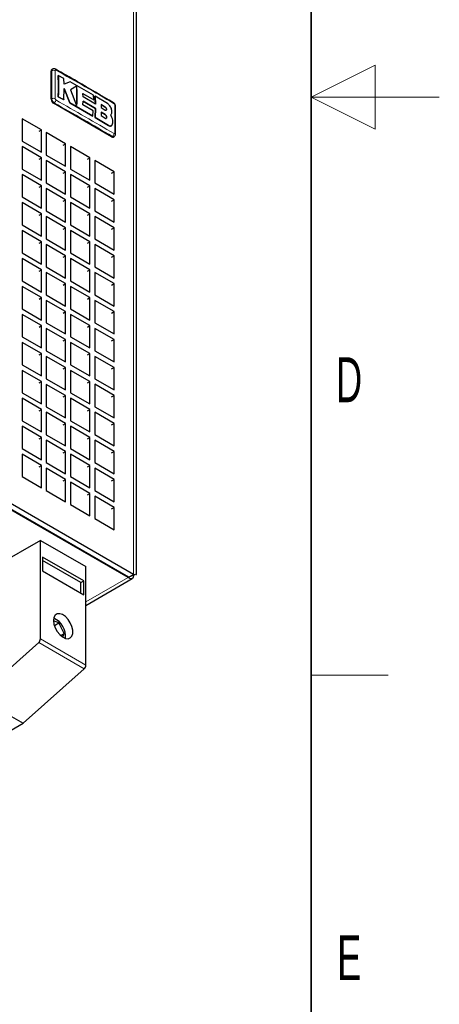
# Model space of a CAD drawing. Header units: millimetres. Extents: x 5 to 418, y 2 to 292.
# Tile 17 of 19: x 385 to 418, y 77 to 153. Entities that reach past the tile are written whole.
import ezdxf

# ---------------------------------------------------------------- set-up
doc = ezdxf.new("R2010")
doc.units = ezdxf.units.MM
doc.layers.add('SLD-0', color=7, linetype='Continuous')
doc.styles.add('SLDTEXTSTYLE0', font='TXT', dxfattribs={"width": 0.605})

msp = doc.modelspace()

# ---------------------------------------------------------------- linework, layer by layer
at = {"color": 7, "linetype": 'Continuous', "lineweight": 18}
for p, q in [((394.1574, 110.0866), (394.1574, 192.8294)), ((387.7463, 149.28), (387.8051, 149.3139)), ((387.7463, 147.1025), (387.8051, 147.1365)), ((387.9348, 146.7759), (387.9937, 146.8099)), ((391.9575, 146.4847), (391.9537, 146.4825)), ((391.964, 145.8976), (391.9603, 145.8954)), ((392.2155, 145.0464), (392.2117, 145.0442)), ((392.4603, 144.1634), (392.5191, 144.1974)), ((390.4616, 107.9531), (393.7425, 109.8472)), ((386.9166, 105.0708), (390.4616, 103.0243)), ((390.322, 102.7335), (386.7771, 104.78))]:
    msp.add_line(p, q, dxfattribs=at)
at = {"color": 7, "linetype": 'Continuous', "lineweight": 25}
for p, q in [((394.3917, 110.0868), (394.3917, 192.1763)), ((387.7463, 147.1025), (387.7463, 149.28)), ((387.8601, 149.4359), (387.8015, 149.4021)), ((388.3071, 148.9483), (388.3033, 148.9461)), ((388.7347, 148.7163), (388.3071, 148.9483)), ((388.7512, 148.2615), (388.7347, 148.7163)), ((389.2187, 148.4509), (388.7512, 148.2615)), ((391.0388, 147.4121), (389.2187, 148.4509)), ((389.7267, 148.1212), (389.248, 147.8284)), ((388.3078, 147.2909), (388.304, 147.2888)), ((388.7321, 147.0573), (388.304, 147.2888)), ((388.3078, 147.2909), (388.7359, 147.0595)), ((388.7359, 147.0595), (388.7553, 147.9372)), ((389.2011, 146.801), (388.7516, 147.935)), ((388.7553, 147.9372), (389.2048, 146.8032)), ((389.248, 147.8284), (389.7314, 146.5975)), ((391.0632, 147.0328), (390.2223, 147.5237)), ((390.226, 147.5259), (391.0669, 147.035)), ((390.2362, 147.2806), (390.226, 147.5259)), ((391.2046, 146.712), (390.2362, 147.2806)), ((391.0669, 147.035), (391.0388, 147.4121)), ((391.1682, 147.3355), (391.1644, 147.3333)), ((391.2008, 146.7098), (391.1644, 147.3333)), ((391.1682, 147.3355), (391.2046, 146.712)), ((392.1434, 146.7468), (391.1682, 147.3355)), ((392.4603, 144.1634), (387.9348, 146.7759)), ((388.7359, 147.0595), (388.7321, 147.0573)), ((389.2048, 146.8032), (389.2011, 146.801)), ((391.0043, 145.7735), (389.2011, 146.801)), ((389.2048, 146.8032), (391.0081, 145.7757)), ((390.228, 146.6551), (390.2377, 146.9384)), ((391.0353, 146.1842), (390.228, 146.6551)), ((391.2019, 146.3676), (390.234, 146.9362)), ((390.2377, 146.9384), (391.2057, 146.3698)), ((391.0669, 147.035), (391.0632, 147.0328)), ((391.6382, 146.6794), (391.9537, 146.4825)), ((391.9575, 146.4847), (391.642, 146.6816)), ((391.642, 146.6816), (391.6493, 146.4428)), ((391.6493, 146.4428), (391.9632, 146.245)), ((391.0081, 145.7757), (391.0043, 145.7735)), ((391.0081, 145.7757), (391.0353, 146.1842)), ((391.1671, 145.677), (391.2019, 146.3676)), ((391.1709, 145.6792), (391.1671, 145.677)), ((392.2117, 145.0442), (391.1671, 145.677)), ((391.2057, 146.3698), (391.1709, 145.6792)), ((391.1709, 145.6792), (392.2155, 145.0464)), ((391.2057, 146.3698), (391.2019, 146.3676)), ((391.6504, 146.0955), (391.6431, 145.8137)), ((391.6431, 145.8137), (391.9584, 145.6167)), ((391.6466, 146.0934), (391.9603, 145.8954)), ((391.964, 145.8976), (391.6504, 146.0955)), ((392.3866, 145.8856), (392.3876, 145.8862)), ((392.4878, 145.6666), (392.3866, 145.8856)), ((385.4835, 145.5781), (385.4835, 143.8362)), ((386.992, 144.7073), (385.4835, 145.5781)), ((392.4326, 145.0191), (392.4364, 145.0213)), ((386.8035, 144.5984), (386.992, 144.7073)), ((386.992, 142.9653), (386.992, 144.7073)), ((387.3691, 144.4896), (387.3691, 142.7476)), ((388.8776, 143.6187), (387.3691, 144.4896)), ((392.5936, 144.1502), (392.6522, 144.1841)), ((385.4835, 143.8362), (386.992, 142.9653)), ((385.4835, 143.4007), (385.4835, 141.6587)), ((386.992, 142.5298), (385.4835, 143.4007)), ((388.6891, 143.5099), (388.8776, 143.6187)), ((388.8776, 141.8768), (388.8776, 143.6187)), ((389.2548, 143.401), (389.2548, 141.6591)), ((390.7633, 142.5302), (389.2548, 143.401)), ((387.3691, 142.7476), (388.8776, 141.8768)), ((386.8035, 142.421), (386.992, 142.5298)), ((386.992, 140.7879), (386.992, 142.5298)), ((387.3691, 142.3121), (387.3691, 140.5702)), ((388.8776, 141.4413), (387.3691, 142.3121)), ((390.5747, 142.4213), (390.7633, 142.5302)), ((390.7633, 140.7882), (390.7633, 142.5302)), ((391.1404, 142.3125), (391.1404, 140.5705)), ((392.6489, 141.4417), (391.1404, 142.3125)), ((385.4835, 141.6587), (386.992, 140.7879)), ((385.4835, 141.2232), (385.4835, 139.4813)), ((386.992, 140.3524), (385.4835, 141.2232)), ((388.6891, 141.3325), (388.8776, 141.4413)), ((388.8776, 139.6994), (388.8776, 141.4413)), ((389.2548, 141.6591), (390.7633, 140.7882)), ((389.2548, 141.2236), (389.2548, 139.4816)), ((390.7633, 140.3528), (389.2548, 141.2236)), ((392.4603, 141.3328), (392.6489, 141.4417)), ((392.6489, 139.6997), (392.6489, 141.4417)), ((386.8035, 140.2436), (386.992, 140.3524)), ((386.992, 138.6105), (386.992, 140.3524)), ((387.3691, 140.5702), (388.8776, 139.6994)), ((390.5747, 140.2439), (390.7633, 140.3528)), ((390.7633, 138.6108), (390.7633, 140.3528)), ((391.1404, 140.5705), (392.6489, 139.6997)), ((387.3691, 140.1347), (387.3691, 138.3927)), ((388.8776, 139.2639), (387.3691, 140.1347)), ((391.1404, 140.1351), (391.1404, 138.3931)), ((392.6489, 139.2642), (391.1404, 140.1351)), ((385.4835, 139.4813), (386.992, 138.6105)), ((385.4835, 139.0458), (385.4835, 137.3038)), ((386.992, 138.175), (385.4835, 139.0458)), ((388.6891, 139.155), (388.8776, 139.2639)), ((388.8776, 137.5219), (388.8776, 139.2639)), ((389.2548, 139.4816), (390.7633, 138.6108)), ((389.2548, 139.0462), (389.2548, 137.3042)), ((390.7633, 138.1753), (389.2548, 139.0462)), ((392.4603, 139.1554), (392.6489, 139.2642)), ((392.6489, 137.5223), (392.6489, 139.2642)), ((386.8035, 138.0661), (386.992, 138.175)), ((386.992, 136.433), (386.992, 138.175)), ((387.3691, 138.3927), (388.8776, 137.5219)), ((390.5747, 138.0665), (390.7633, 138.1753)), ((390.7633, 136.4334), (390.7633, 138.1753)), ((391.1404, 138.3931), (392.6489, 137.5223)), ((385.4835, 137.3038), (386.992, 136.433)), ((387.3691, 137.9573), (387.3691, 136.2153)), ((388.8776, 137.0864), (387.3691, 137.9573)), ((389.2548, 137.3042), (390.7633, 136.4334)), ((391.1404, 137.9576), (391.1404, 136.2157)), ((392.6489, 137.0868), (391.1404, 137.9576)), ((385.4835, 136.8684), (385.4835, 135.1264)), ((386.992, 135.9975), (385.4835, 136.8684)), ((388.6891, 136.9776), (388.8776, 137.0864)), ((388.8776, 135.3445), (388.8776, 137.0864)), ((389.2548, 136.8687), (389.2548, 135.1268)), ((390.7633, 135.9979), (389.2548, 136.8687)), ((392.4603, 136.9779), (392.6489, 137.0868)), ((392.6489, 135.3448), (392.6489, 137.0868)), ((386.8035, 135.8887), (386.992, 135.9975)), ((386.992, 134.2556), (386.992, 135.9975)), ((387.3691, 136.2153), (388.8776, 135.3445)), ((387.3691, 135.7798), (387.3691, 134.0379)), ((388.8776, 134.909), (387.3691, 135.7798)), ((390.5747, 135.889), (390.7633, 135.9979)), ((390.7633, 134.2559), (390.7633, 135.9979)), ((391.1404, 136.2157), (392.6489, 135.3448)), ((391.1404, 135.7802), (391.1404, 134.0382)), ((392.6489, 134.9093), (391.1404, 135.7802)), ((385.4835, 135.1264), (386.992, 134.2556)), ((389.2548, 135.1268), (390.7633, 134.2559)), ((385.4835, 134.6909), (385.4835, 132.949)), ((386.992, 133.8201), (385.4835, 134.6909)), ((388.6891, 134.8001), (388.8776, 134.909)), ((388.8776, 133.167), (388.8776, 134.909)), ((389.2548, 134.6913), (389.2548, 132.9493)), ((390.7633, 133.8204), (389.2548, 134.6913)), ((392.4603, 134.8005), (392.6489, 134.9093)), ((392.6489, 133.1674), (392.6489, 134.9093)), ((386.8035, 133.7112), (386.992, 133.8201)), ((386.992, 132.0781), (386.992, 133.8201)), ((387.3691, 134.0379), (388.8776, 133.167)), ((387.3691, 133.6024), (387.3691, 131.8604)), ((388.8776, 132.7315), (387.3691, 133.6024)), ((390.5747, 133.7116), (390.7633, 133.8204)), ((390.7633, 132.0785), (390.7633, 133.8204)), ((391.1404, 134.0382), (392.6489, 133.1674)), ((391.1404, 133.6027), (391.1404, 131.8608)), ((392.6489, 132.7319), (391.1404, 133.6027)), ((385.4835, 132.949), (386.992, 132.0781)), ((388.6891, 132.6227), (388.8776, 132.7315)), ((388.8776, 130.9896), (388.8776, 132.7315)), ((389.2548, 132.9493), (390.7633, 132.0785)), ((392.4603, 132.623), (392.6489, 132.7319)), ((392.6489, 130.9899), (392.6489, 132.7319)), ((385.4835, 132.5135), (385.4835, 130.7715)), ((386.992, 131.6426), (385.4835, 132.5135)), ((389.2548, 132.5138), (389.2548, 130.7719)), ((390.7633, 131.643), (389.2548, 132.5138)), ((386.8035, 131.5338), (386.992, 131.6426)), ((386.992, 129.9007), (386.992, 131.6426)), ((387.3691, 131.8604), (388.8776, 130.9896)), ((387.3691, 131.4249), (387.3691, 129.683)), ((388.8776, 130.5541), (387.3691, 131.4249)), ((390.5747, 131.5341), (390.7633, 131.643)), ((390.7633, 129.901), (390.7633, 131.643)), ((391.1404, 131.8608), (392.6489, 130.9899)), ((391.1404, 131.4253), (391.1404, 129.6833)), ((392.6489, 130.5544), (391.1404, 131.4253)), ((385.4835, 130.7715), (386.992, 129.9007)), ((385.4835, 130.336), (385.4835, 128.5941)), ((386.992, 129.4652), (385.4835, 130.336)), ((388.6891, 130.4452), (388.8776, 130.5541)), ((388.8776, 128.8121), (388.8776, 130.5541)), ((389.2548, 130.7719), (390.7633, 129.901)), ((389.2548, 130.3364), (389.2548, 128.5944)), ((390.7633, 129.4656), (389.2548, 130.3364)), ((392.4603, 130.4456), (392.6489, 130.5544)), ((392.6489, 128.8125), (392.6489, 130.5544)), ((387.3691, 129.683), (388.8776, 128.8121)), ((391.1404, 129.6833), (392.6489, 128.8125)), ((386.8035, 129.3563), (386.992, 129.4652)), ((386.992, 127.7232), (386.992, 129.4652)), ((387.3691, 129.2475), (387.3691, 127.5055)), ((388.8776, 128.3767), (387.3691, 129.2475)), ((390.5747, 129.3567), (390.7633, 129.4656)), ((390.7633, 127.7236), (390.7633, 129.4656)), ((391.1404, 129.2478), (391.1404, 127.5059)), ((392.6489, 128.377), (391.1404, 129.2478)), ((385.4835, 128.5941), (386.992, 127.7232)), ((385.4835, 128.1586), (385.4835, 126.4166)), ((386.992, 127.2878), (385.4835, 128.1586)), ((388.6891, 128.2678), (388.8776, 128.3767)), ((388.8776, 126.6347), (388.8776, 128.3767)), ((389.2548, 128.5944), (390.7633, 127.7236)), ((389.2548, 128.1589), (389.2548, 126.417)), ((390.7633, 127.2881), (389.2548, 128.1589)), ((392.4603, 128.2682), (392.6489, 128.377)), ((392.6489, 126.6351), (392.6489, 128.377)), ((386.8035, 127.1789), (386.992, 127.2878)), ((386.992, 125.5458), (386.992, 127.2878)), ((387.3691, 127.5055), (388.8776, 126.6347)), ((390.5747, 127.1793), (390.7633, 127.2881)), ((390.7633, 125.5462), (390.7633, 127.2881)), ((391.1404, 127.5059), (392.6489, 126.6351)), ((387.3691, 127.07), (387.3691, 125.3281)), ((388.8776, 126.1992), (387.3691, 127.07)), ((391.1404, 127.0704), (391.1404, 125.3284)), ((392.6489, 126.1996), (391.1404, 127.0704)), ((385.4835, 126.4166), (386.992, 125.5458)), ((385.4835, 125.9811), (385.4835, 124.2392)), ((386.992, 125.1103), (385.4835, 125.9811)), ((388.6891, 126.0904), (388.8776, 126.1992)), ((388.8776, 124.4573), (388.8776, 126.1992)), ((389.2548, 126.417), (390.7633, 125.5462)), ((389.2548, 125.9815), (389.2548, 124.2395)), ((390.7633, 125.1107), (389.2548, 125.9815)), ((392.4603, 126.0907), (392.6489, 126.1996)), ((392.6489, 124.4576), (392.6489, 126.1996)), ((386.8035, 125.0015), (386.992, 125.1103)), ((386.992, 123.3684), (386.992, 125.1103)), ((387.3691, 125.3281), (388.8776, 124.4573)), ((390.5747, 125.0018), (390.7633, 125.1107)), ((390.7633, 123.3687), (390.7633, 125.1107)), ((391.1404, 125.3284), (392.6489, 124.4576)), ((385.4835, 124.2392), (386.992, 123.3684)), ((387.3691, 124.8926), (387.3691, 123.1506)), ((388.8776, 124.0218), (387.3691, 124.8926)), ((389.2548, 124.2395), (390.7633, 123.3687)), ((391.1404, 124.893), (391.1404, 123.151)), ((392.6489, 124.0221), (391.1404, 124.893)), ((385.4835, 123.8037), (385.4835, 122.0618)), ((386.992, 122.9329), (385.4835, 123.8037)), ((388.6891, 123.9129), (388.8776, 124.0218)), ((388.8776, 122.2798), (388.8776, 124.0218)), ((389.2548, 123.8041), (389.2548, 122.0621)), ((390.7633, 122.9332), (389.2548, 123.8041)), ((392.4603, 123.9133), (392.6489, 124.0221)), ((392.6489, 122.2802), (392.6489, 124.0221)), ((394.1574, 110.0866), (372.0956, 122.8226)), ((386.8035, 122.824), (386.992, 122.9329)), ((386.992, 121.1909), (386.992, 122.9329)), ((387.3691, 123.1506), (388.8776, 122.2798)), ((387.3691, 122.7152), (387.3691, 120.9732)), ((388.8776, 121.8443), (387.3691, 122.7152)), ((390.5747, 122.8244), (390.7633, 122.9332)), ((390.7633, 121.1913), (390.7633, 122.9332)), ((391.1404, 123.151), (392.6489, 122.2802)), ((391.1404, 122.7155), (391.1404, 120.9736)), ((392.6489, 121.8447), (391.1404, 122.7155)), ((393.7802, 109.8689), (371.7185, 122.6049)), ((393.7425, 109.8472), (372.5293, 122.0933)), ((385.4835, 122.0618), (386.992, 121.1909)), ((389.2548, 122.0621), (390.7633, 121.1913)), ((385.4835, 121.6263), (385.4835, 119.8843)), ((386.992, 120.7554), (385.4835, 121.6263)), ((388.6891, 121.7355), (388.8776, 121.8443)), ((388.8776, 120.1024), (388.8776, 121.8443)), ((389.2548, 121.6266), (389.2548, 119.8847)), ((390.7633, 120.7558), (389.2548, 121.6266)), ((392.4603, 121.7358), (392.6489, 121.8447)), ((392.6489, 120.1027), (392.6489, 121.8447)), ((386.8035, 120.6466), (386.992, 120.7554)), ((386.992, 119.0135), (386.992, 120.7554)), ((387.3691, 120.9732), (388.8776, 120.1024)), ((387.3691, 120.5377), (387.3691, 118.7958)), ((388.8776, 119.6669), (387.3691, 120.5377)), ((390.5747, 120.6469), (390.7633, 120.7558)), ((390.7633, 119.0138), (390.7633, 120.7558)), ((391.1404, 120.9736), (392.6489, 120.1027)), ((391.1404, 120.5381), (391.1404, 118.7961)), ((392.6489, 119.6672), (391.1404, 120.5381)), ((385.4835, 119.8843), (386.992, 119.0135)), ((388.6891, 119.558), (388.8776, 119.6669)), ((388.8776, 117.9249), (388.8776, 119.6669)), ((389.2548, 119.8847), (390.7633, 119.0138)), ((392.4603, 119.5584), (392.6489, 119.6672)), ((392.6489, 117.9253), (392.6489, 119.6672)), ((385.4835, 119.4488), (385.4835, 117.7069)), ((386.992, 118.578), (385.4835, 119.4488)), ((389.2548, 119.4492), (389.2548, 117.7072)), ((390.7633, 118.5783), (389.2548, 119.4492)), ((386.8035, 118.4691), (386.992, 118.578)), ((386.992, 116.836), (386.992, 118.578)), ((387.3691, 118.7958), (388.8776, 117.9249)), ((387.3691, 118.3603), (387.3691, 116.6183)), ((388.8776, 117.4894), (387.3691, 118.3603)), ((390.5747, 118.4695), (390.7633, 118.5783)), ((390.7633, 116.8364), (390.7633, 118.5783)), ((391.1404, 118.7961), (392.6489, 117.9253)), ((391.1404, 118.3606), (391.1404, 116.6187)), ((392.6489, 117.4898), (391.1404, 118.3606)), ((385.4835, 117.7069), (386.992, 116.836)), ((388.6891, 117.3806), (388.8776, 117.4894)), ((388.8776, 115.7475), (388.8776, 117.4894)), ((389.2548, 117.7072), (390.7633, 116.8364)), ((392.4603, 117.3809), (392.6489, 117.4898)), ((392.6489, 115.7478), (392.6489, 117.4898)), ((387.3691, 116.6183), (388.8776, 115.7475)), ((389.2548, 117.2717), (389.2548, 115.5298)), ((390.7633, 116.4009), (389.2548, 117.2717)), ((391.1404, 116.6187), (392.6489, 115.7478)), ((390.5747, 116.292), (390.7633, 116.4009)), ((390.7633, 114.6589), (390.7633, 116.4009)), ((391.1404, 116.1832), (391.1404, 114.4412)), ((392.6489, 115.3124), (391.1404, 116.1832)), ((389.2548, 115.5298), (390.7633, 114.6589)), ((392.4603, 115.2035), (392.6489, 115.3124)), ((392.6489, 113.5704), (392.6489, 115.3124)), ((391.1404, 114.4412), (392.6489, 113.5704)), ((386.9166, 112.7427), (381.9763, 109.8907)), ((386.9166, 105.0708), (386.9166, 112.7427)), ((386.9166, 112.7427), (390.4616, 110.6962)), ((390.2919, 109.5966), (387.0863, 111.4471)), ((387.0863, 111.4471), (387.0863, 110.3584)), ((390.0656, 109.466), (387.0863, 111.1859)), ((390.4616, 103.0243), (390.4616, 110.6962)), ((387.0863, 110.3584), (390.2919, 108.5079)), ((390.4616, 107.6826), (394.0671, 109.764)), ((393.7802, 109.8689), (394.1574, 110.0866)), ((390.0656, 109.466), (390.2919, 109.5966)), ((390.0656, 108.6385), (390.0656, 109.466)), ((390.2919, 108.5079), (390.2919, 109.5966)), ((388.3484, 106.3098), (387.9352, 106.4654)), ((387.9982, 106.1076), (388.3484, 106.3098)), ((388.767, 105.4891), (388.3484, 106.3098)), ((388.4925, 105.3307), (388.767, 105.4891)), ((388.657, 105.2064), (388.767, 105.4891)), ((382.014, 100.5495), (386.7771, 104.78)), ((385.5589, 98.503), (390.322, 102.7335)), ((382.014, 100.5495), (385.5589, 98.503)), ((380.2792, 95.4551), (385.5589, 98.503))]:
    msp.add_line(p, q, dxfattribs=at)
at = {"color": 7, "linetype": 'Continuous', "lineweight": 25, "flags": 128}
for points in [[(392.6121, 146.8197), (392.6128, 146.8194), (392.6141, 146.8186)], [(387.9348, 106.4935), (387.9683, 106.2174), (388.0659, 105.9272), (388.2188, 105.6486), (388.4135, 105.4064), (388.6327, 105.2221), (388.8569, 105.1121), (389.0662, 105.0861), (389.242, 105.1465), (389.3686, 105.2879), (389.4349, 105.4977), (389.4349, 105.7574), (389.3686, 106.0437), (389.242, 106.3313), (389.0662, 106.5947), (388.8569, 106.8104), (388.6327, 106.9592), (388.4135, 107.0279), (388.2188, 107.0105), (388.0659, 106.9085), (387.9683, 106.7309), (387.9348, 106.4935)]]:
    msp.add_lwpolyline(points, dxfattribs=at)
at = {"color": 7, "linetype": 'Continuous', "lineweight": 25}
for centre, radius, start, end in [((387.8731, 149.2961), 0.1279, 124.056351, 187.25583), ((388.1557, 147.1212), 0.4098, 182.605478, 237.394522), ((392.6719, 146.5543), 0.0906, 3.557428, 65.176204), ((392.5384, 144.2725), 0.1341, 234.382423, 294.307119), ((387.3694, 105.2963), 1.5004, 352.930442, 67.064182), ((386.4992, 105.0922), 0.4179, 311.668258, 357.065492), ((390.0442, 103.0457), 0.4179, 311.668258, 357.065492)]:
    msp.add_arc(centre, radius, start, end, dxfattribs=at)
at = {"color": 7, "linetype": 'Continuous', "lineweight": 18}
for centre, radius, start, end in [((387.9389, 149.0626), 0.2848, 63.323523, 118.034308), ((388.0324, 149.3579), 0.0919, 355.193069, 54.89628), ((387.9354, 146.8768), 0.2906, 63.134976, 116.647746), ((387.8338, 147.0527), 0.2907, 303.36806, 356.871808), ((392.56, 146.743), 0.093, 355.569701, 54.398145), ((392.3686, 144.4389), 0.2846, 301.941649, 356.678028), ((392.6708, 144.3724), 0.0919, 5.140942, 64.803274)]:
    msp.add_arc(centre, radius, start, end, dxfattribs=at)
for points, knots in [([(387.8051, 149.3139), (387.8073, 149.3368), (387.8117, 149.3826), (387.8347, 149.4227), (387.8564, 149.431), (387.8618, 149.433)], [0, 0, 0, 0, 0.4289835, 0.8579808, 1, 1, 1, 1]), ([(387.8051, 147.1365), (387.8071, 147.3692), (387.8113, 147.8502), (387.8115, 148.5762), (387.8072, 149.068), (387.8051, 149.3139)], [0, 0, 0, 0, 0.3189779, 0.6594764, 1, 1, 1, 1]), ([(388.0668, 149.317), (388.0666, 149.0719), (388.0664, 148.5817), (388.0664, 147.8544), (388.0667, 147.3702), (388.0668, 147.136)], [0, 0, 0, 0, 0.3404987, 0.6810489, 1, 1, 1, 1]), ([(388.124, 149.3502), (388.1198, 149.3522), (388.1091, 149.3573), (388.093, 149.3584), (388.0786, 149.3518), (388.0687, 149.3379), (388.0674, 149.324), (388.0668, 149.317)], [0, 0, 0, 0, 0.140567, 0.3553278, 0.5708439, 0.7860438, 1, 1, 1, 1]), ([(392.6527, 146.7358), (391.9046, 147.1843), (390.4084, 148.0811), (388.8854, 148.9272), (388.124, 149.3502)], [0, 0, 0, 0, 0.50003904, 1, 1, 1, 1]), ([(387.9937, 146.8099), (387.9724, 146.8245), (387.9299, 146.8537), (387.8733, 146.9238), (387.8307, 147.0037), (387.8081, 147.078), (387.806, 147.1199), (387.8051, 147.1365)], [0, 0, 0, 0, 0.21467234, 0.42935197, 0.64402607, 0.85869541, 1, 1, 1, 1]), ([(392.5191, 144.1974), (391.7722, 144.637), (390.2783, 145.5162), (388.7552, 146.3787), (387.9937, 146.8099)], [0, 0, 0, 0, 0.499961, 1, 1, 1, 1]), ([(388.0668, 147.136), (388.067, 147.131), (388.0677, 147.1182), (388.0746, 147.0957), (388.0876, 147.0715), (388.1046, 147.0502), (388.1176, 147.0413), (388.124, 147.0368)], [0, 0, 0, 0, 0.1406569, 0.35550383, 0.57103286, 0.78617163, 1, 1, 1, 1]), ([(388.124, 147.0368), (388.8856, 146.5961), (390.4085, 145.7147), (391.9047, 144.8532), (392.6527, 144.4224)], [0, 0, 0, 0, 0.50003916, 1, 1, 1, 1]), ([(392.7099, 146.6366), (392.7096, 146.6416), (392.7086, 146.6542), (392.7016, 146.6766), (392.6886, 146.7008), (392.6717, 146.7222), (392.659, 146.7313), (392.6527, 146.7358)], [0, 0, 0, 0, 0.1406564, 0.3555028, 0.5710316, 0.7861708, 1, 1, 1, 1]), ([(392.7099, 144.4555), (392.7142, 144.703), (392.7226, 145.198), (392.7222, 145.9251), (392.7139, 146.4047), (392.7099, 146.6366)], [0, 0, 0, 0, 0.3404988, 0.6810495, 1, 1, 1, 1]), ([(392.6505, 144.1869), (392.6404, 144.1812), (392.6153, 144.1668), (392.5677, 144.1731), (392.5329, 144.1905), (392.5191, 144.1974)], [0, 0, 0, 0, 0.2874351, 0.7171461, 1, 1, 1, 1]), ([(392.6527, 144.4224), (392.6568, 144.4204), (392.6673, 144.4152), (392.6832, 144.414), (392.6976, 144.4205), (392.7076, 144.4345), (392.7092, 144.4485), (392.7099, 144.4555)], [0, 0, 0, 0, 0.1405668, 0.3553275, 0.5708435, 0.7860436, 1, 1, 1, 1])]:
    msp.add_open_spline(points, degree=3, knots=knots, dxfattribs=at)
at = {"color": 7, "linetype": 'Continuous', "lineweight": 25}
for points, knots in [([(388.0847, 149.4319), (388.082, 149.4339), (388.0572, 149.4523), (387.9998, 149.4655), (387.9232, 149.4661), (387.8804, 149.444), (387.8613, 149.4341)], [0, 0, 0, 0, 0.0424638, 0.3933278, 0.729831, 1, 1, 1, 1]), ([(392.6107, 146.8167), (391.6703, 147.3714), (390.1769, 148.2522), (388.6489, 149.1129), (388.0831, 149.4317)], [0, 0, 0, 0, 0.6297098, 1, 1, 1, 1]), ([(388.304, 147.2888), (388.3082, 147.5178), (388.3183, 148.0762), (388.3089, 148.6233), (388.3033, 148.9461)], [0, 0, 0, 0, 0.41007635, 1, 1, 1, 1]), ([(388.3071, 148.9483), (388.3114, 148.7241), (388.322, 148.1776), (388.3131, 147.6199), (388.3078, 147.2909)], [0, 0, 0, 0, 0.41032951, 1, 1, 1, 1]), ([(389.7229, 148.119), (389.7384, 147.9016), (389.7732, 147.4132), (389.7439, 146.8872), (389.7276, 146.5953)], [0, 0, 0, 0, 0.44517772, 1, 1, 1, 1]), ([(389.7314, 146.5975), (389.7455, 146.8323), (389.7772, 147.3593), (389.7447, 147.8494), (389.7267, 148.1212)], [0, 0, 0, 0, 0.4454775, 1, 1, 1, 1]), ([(391.9537, 146.4825), (391.9651, 146.4741), (391.9878, 146.4572), (392.0185, 146.4176), (392.0422, 146.3729), (392.0562, 146.3266), (392.0588, 146.2847), (392.0505, 146.2506), (392.0366, 146.2389), (392.0296, 146.2331)], [0, 0, 0, 0, 0.1431571, 0.286319, 0.4293725, 0.5723524, 0.7153419, 0.8584148, 1, 1, 1, 1]), ([(391.9632, 146.245), (391.9745, 146.2392), (391.997, 146.2275), (392.0266, 146.2292), (392.0489, 146.2453), (392.0612, 146.2752), (392.062, 146.3152), (392.0514, 146.3607), (392.0305, 146.4066), (392.0016, 146.4477), (391.9758, 146.4725), (391.961, 146.4823), (391.9575, 146.4847)], [0, 0, 0, 0, 0.107578, 0.2151551, 0.3227414, 0.4302646, 0.5376806, 0.6449866, 0.752213, 0.8594107, 0.9666405, 1, 1, 1, 1]), ([(392.4847, 146.1484), (392.4804, 146.195), (392.4719, 146.2883), (392.4127, 146.4418), (392.3261, 146.5826), (392.2305, 146.687), (392.1682, 146.7298), (392.1434, 146.7468)], [0, 0, 0, 0, 0.21459, 0.4291787, 0.6437975, 0.8584406, 1, 1, 1, 1]), ([(392.7607, 146.562), (392.7612, 146.5651), (392.7658, 146.5935), (392.7479, 146.6545), (392.7066, 146.7398), (392.6547, 146.7972), (392.6179, 146.8153), (392.6136, 146.8175)], [0, 0, 0, 0, 0.0314808, 0.2834891, 0.595144, 0.9525306, 1, 1, 1, 1]), ([(392.7622, 144.3805), (392.7626, 144.4125), (392.771, 145.1441), (392.7652, 145.868), (392.7597, 146.5602)], [0, 0, 0, 0, 0.0437343, 1, 1, 1, 1]), ([(391.9584, 145.6167), (391.9713, 145.6101), (391.9973, 145.5969), (392.0323, 145.5995), (392.0592, 145.6187), (392.0751, 145.6538), (392.078, 145.7003), (392.0678, 145.7533), (392.0456, 145.8067), (392.0139, 145.8545), (391.9849, 145.8834), (391.9681, 145.8948), (391.964, 145.8976)], [0, 0, 0, 0, 0.1073587, 0.214721, 0.322003, 0.4292233, 0.5364373, 0.6436973, 0.7510459, 0.8585026, 0.9660513, 1, 1, 1, 1]), ([(391.9603, 145.8954), (391.9731, 145.8856), (391.9988, 145.8662), (392.0328, 145.8202), (392.0583, 145.768), (392.0725, 145.7141), (392.0735, 145.6651), (392.0621, 145.6253), (392.0452, 145.6115), (392.0368, 145.6047)], [0, 0, 0, 0, 0.1434442, 0.2868882, 0.430322, 0.573655, 0.7168453, 0.8599032, 1, 1, 1, 1]), ([(392.3866, 145.8856), (392.4111, 145.9062), (392.4602, 145.9474), (392.4871, 146.0489), (392.4853, 146.1223), (392.4847, 146.1484)], [0, 0, 0, 0, 0.3919653, 0.78394467, 1, 1, 1, 1]), ([(392.5054, 145.1017), (392.5243, 145.1519), (392.5621, 145.2523), (392.5534, 145.4558), (392.5092, 145.5979), (392.4878, 145.6666)], [0, 0, 0, 0, 0.3407821, 0.6815687, 1, 1, 1, 1]), ([(392.431, 145.0224), (392.4094, 145.0122), (392.3617, 144.9895), (392.2814, 145.006), (392.2293, 145.0346), (392.2117, 145.0442)], [0, 0, 0, 0, 0.3531269, 0.7821047, 1, 1, 1, 1]), ([(392.2155, 145.0464), (392.2504, 145.0291), (392.3202, 144.9946), (392.4138, 145.0024), (392.4748, 145.0441), (392.4977, 145.0872), (392.5054, 145.1017)], [0, 0, 0, 0, 0.2851253, 0.5702516, 0.8553553, 1, 1, 1, 1]), ([(392.6511, 144.1854), (392.6546, 144.1868), (392.683, 144.1978), (392.7209, 144.2415), (392.7538, 144.3068), (392.7637, 144.3552), (392.7622, 144.3796), (392.7621, 144.3807)], [0, 0, 0, 0, 0.0472136, 0.3872909, 0.6878906, 0.9865923, 1, 1, 1, 1]), ([(393.9523, 109.9682), (394.0228, 110.0021), (394.131, 110.054), (394.234, 110.0774), (394.2809, 110.0844), (394.2873, 110.0849), (394.2889, 110.085)], [0, 0, 0, 0, 0.4676375, 0.7175531, 0.9269471, 1, 1, 1, 1]), ([(394.1574, 110.0866), (394.2259, 110.0934), (394.3604, 110.1068), (394.3798, 110.0932), (394.3894, 110.0865)], [0, 0, 0, 0, 0.5094174, 1, 1, 1, 1]), ([(394.2889, 110.085), (394.2975, 110.0856), (394.3074, 110.0862), (394.3027, 110.0867), (394.3021, 110.0867)], [0, 0, 0, 0, 0.8790445, 1, 1, 1, 1])]:
    msp.add_open_spline(points, degree=3, knots=knots, dxfattribs=at)
msp.add_open_spline([(394.1574, 110.0867), (394.1614, 110.0133), (394.1696, 109.8664), (394.0765, 109.7478), (393.9272, 109.7265), (393.8041, 109.8069), (393.7425, 109.8472)], degree=3, dxfattribs=at)
at = {"layer": 'SLD-0', "lineweight": 35}
msp.add_line((408, 12), (408, 282.5), dxfattribs=at)
at = {"layer": 'SLD-0', "lineweight": 18}
for p, q in [((413, 149.75), (408, 147.25)), ((413, 144.75), (413, 149.75)), ((418, 147.25), (408, 147.25)), ((408, 147.25), (413, 144.75)), ((408, 102.25), (414, 102.25))]:
    msp.add_line(p, q, dxfattribs=at)

# ---------------------------------------------------------------- texts
at = {"layer": 'SLD-0', "char_height": 3.5, "attachment_point": 2, "style": 'SLDTEXTSTYLE0'}
for s, insert in [('D', (410.9597, 127.0011)), ('E', (410.9816, 82.0011))]:
    msp.add_mtext(s, dxfattribs=dict(at, insert=insert))

doc.saveas('drawing.dxf')
